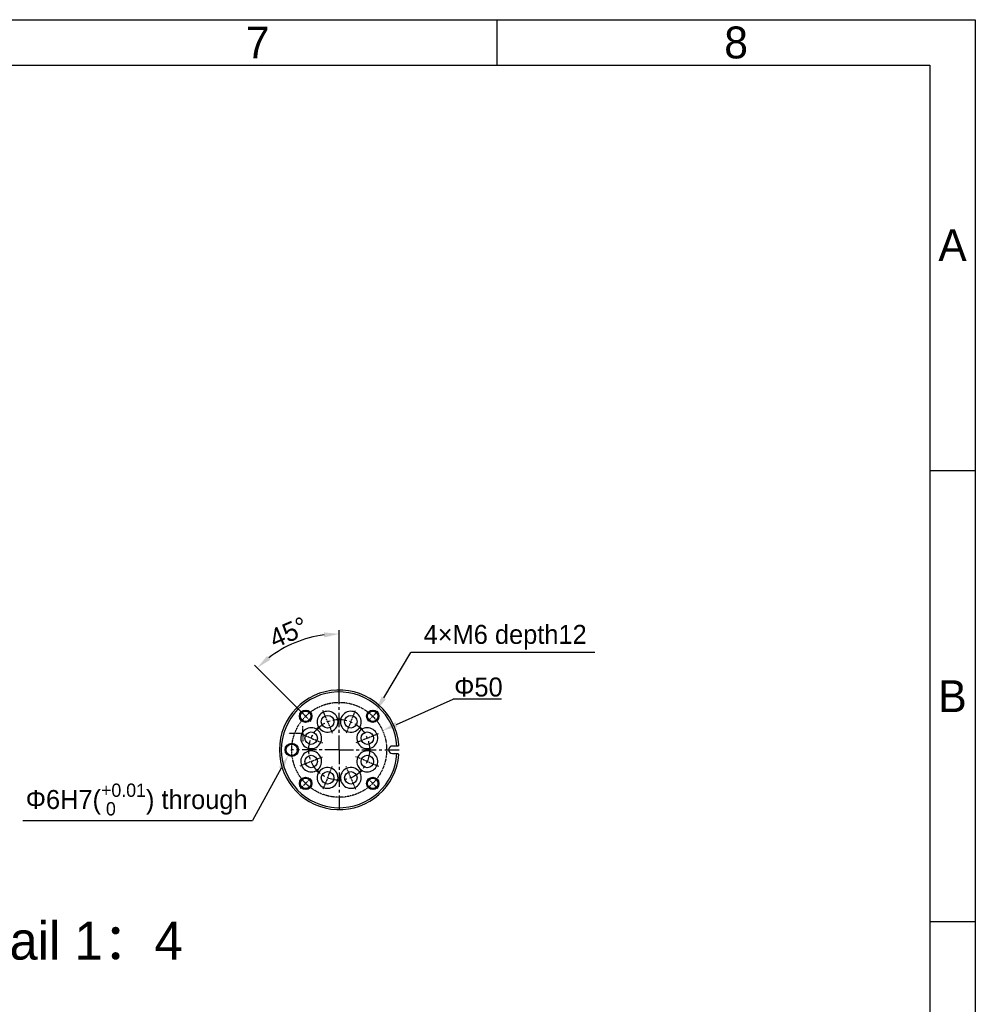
# Model space of a CAD drawing. Header units: millimetres. Extents: x 4086 to 10416, y 123 to 1549.
# Tile 194 of 256: x 7796 to 8300, y 1031 to 1549. Entities that reach past the tile are written whole.
import ezdxf
from ezdxf.enums import TextEntityAlignment as Align

# ---------------------------------------------------------------- set-up
doc = ezdxf.new("R2010")
doc.units = ezdxf.units.MM
doc.linetypes.add('CENTER', pattern=[0.6, 0.375, -0.075, 0.075, -0.075])
doc.layers.add('外形图', color=7, linetype='Continuous')
doc.layers.add('尺寸标注', color=7, linetype='Continuous')
doc.styles.add('思源黑', font='SourceHanSansCN-Normal.ttf')
doc.dimstyles.new('尺寸标注_1_4比例中六', dxfattribs={"dimtxt": 10, "dimasz": 8, "dimexe": 2, "dimexo": 1.5, "dimgap": 1, "dimtad": 1, "dimdec": 1, "dimlfac": 4, "dimdsep": 46, "dimtxsty": '思源黑', "dimcen": 0.09, "dimadec": 0, "dimazin": 0, "dimtp": 0.01, "dimtm": 0.01, "dimtfac": 1, "dimtdec": 1, "dimtofl": 0, "dimtmove": 0, "dimatfit": 3, "dimfxl": 1, "dimtolj": 1, "dimarcsym": 0})
doc.dimstyles.new('尺寸标注_1_4比例中六弯折', dxfattribs={"dimtxt": 10, "dimasz": 8, "dimexe": 2, "dimexo": 1.5, "dimgap": 1, "dimtad": 1, "dimtih": 1, "dimtoh": 1, "dimdec": 1, "dimlfac": 4, "dimdsep": 46, "dimtxsty": '思源黑', "dimcen": 0.09, "dimadec": 0, "dimazin": 0, "dimtp": 0.01, "dimtm": 0.01, "dimtfac": 1, "dimtdec": 1, "dimtofl": 0, "dimtmove": 0, "dimatfit": 3, "dimfxl": 1, "dimtolj": 1, "dimarcsym": 0})

# ---------------------------------------------------------------- blocks, each defined once
blk = doc.blocks.new('1')
at = {"color": 2}
for p, q in [((8047.66, 1549.22), (8047.66, 1525.22)), ((8299.66, 1311.62), (8275.66, 1311.62)), ((8299.66, 1074.02), (8275.66, 1074.02))]:
    blk.add_line(p, q, dxfattribs=at)
for points in [[(6283.66, 123.62), (6283.66, 1549.22), (8299.66, 1549.22), (8299.66, 123.62)], [(6403.66, 147.62), (6403.66, 1525.22), (8275.66, 1525.22), (8275.66, 147.62)]]:
    blk.add_lwpolyline(points, close=True, dxfattribs=at)
at = {"color": 2, "style": '思源黑'}
for s, p in [('8', (8173.66, 1537.22)), ('7', (7921.66, 1537.22)), ('A', (8287.66, 1430.42)), ('B', (8287.66, 1192.82))]:
    blk.add_text(s, height=16.8, dxfattribs=at).set_placement(p, align=Align.MIDDLE_CENTER)
at = {"color": 7, "style": '思源黑'}
for tag, height, p in [('编号', 19.2, (8134.84, 252.67)), ('比例', 8, (7939.66, 171.62))]:
    blk.add_attdef(tag, text='', height=height, dxfattribs=at).set_placement(p, align=Align.MIDDLE)
at = {"linetype": 'Continuous', "lineweight": 0, "ltscale": 0.3, "style": '思源黑'}
for tag, p in [('当前页', (8121.35, 207.93)), ('总页数', (8160.27, 207.93))]:
    blk.add_attdef(tag, text='', height=8, dxfattribs=at).set_placement(p, align=Align.MIDDLE)
blk = doc.blocks.new('*D620')
at = {"layer": 'Defpoints', "color": 0}
for p in [(7987.45, 1174.72), (7941.75, 1154.44)]:
    blk.add_point(p, dxfattribs=at)
at = {"layer": '尺寸标注', "color": 0, "lineweight": -2}
for p in [(7994.76, 1177.97), (8050.13, 1191.25)]:
    blk.add_line(p, (8024.7, 1191.25), dxfattribs=at)
at = {"layer": '尺寸标注', "color": 0}
for p, q in [((7964.51, 1164.58), (7964.69, 1164.58)), ((7964.6, 1164.49), (7964.6, 1164.67))]:
    blk.add_line(p, q, dxfattribs=at)
blk.add_solid([(7994.22, 1179.19), (7995.3, 1176.75), (7987.45, 1174.72)], dxfattribs=at)
at = {"layer": '尺寸标注', "color": 0, "insert": (8037.92, 1197.59), "char_height": 10, "attachment_point": 5, "style": '思源黑'}
blk.add_mtext('\\A1;{\\C256;Φ}50', dxfattribs=at)
blk = doc.blocks.new('*D621')
at = {"layer": 'Defpoints', "color": 0}
for p in [(7983.94, 1185.05), (7980.61, 1179.47)]:
    blk.add_point(p, dxfattribs=at)
at = {"layer": '尺寸标注', "color": 0, "lineweight": -2}
for p in [(7988.05, 1191.92), (8099.18, 1215.87)]:
    blk.add_line(p, (8002.36, 1215.87), dxfattribs=at)
at = {"layer": '尺寸标注', "color": 0}
for p, q in [((7982.19, 1182.26), (7982.37, 1182.26)), ((7982.28, 1182.17), (7982.28, 1182.35))]:
    blk.add_line(p, q, dxfattribs=at)
blk.add_solid([(7986.9, 1192.6), (7989.19, 1191.23), (7983.94, 1185.05)], dxfattribs=at)
at = {"layer": '尺寸标注', "color": 0, "insert": (8052.03, 1223.89), "char_height": 10, "attachment_point": 5, "style": '思源黑'}
blk.add_mtext('\\A1;4×M6 {\\A1;\\fSource Han Sans CN Normal|b0|i0|c0|p34;depth}12', dxfattribs=at)
blk = doc.blocks.new('*D622')
at = {"layer": 'Defpoints', "color": 0}
for p in [(7940.81, 1167.09), (7937.91, 1161.84)]:
    blk.add_point(p, dxfattribs=at)
at = {"layer": '尺寸标注', "color": 0}
for p, q in [((7939.27, 1164.47), (7939.45, 1164.47)), ((7939.36, 1164.38), (7939.36, 1164.56))]:
    blk.add_line(p, q, dxfattribs=at)
at = {"layer": '尺寸标注', "color": 0, "lineweight": -2}
for p in [(7934.05, 1154.84), (7797.96, 1127.28)]:
    blk.add_line(p, (7918.84, 1127.28), dxfattribs=at)
at = {"layer": '尺寸标注', "color": 0}
blk.add_solid([(7935.21, 1154.19), (7932.88, 1155.48), (7937.91, 1161.84)], dxfattribs=at)
at = {"layer": '尺寸标注', "color": 0, "insert": (7857.9, 1138.41), "char_height": 10, "attachment_point": 5, "style": '思源黑'}
blk.add_mtext('\\A1;{\\C256;Φ}6H7{\\A1;\\C0;({\\H0.7x;\\S+0.01^  0;}) \\fSource Han Sans CN Normal|b0|i0|c0|p34;\\C7;through}', dxfattribs=at)
blk = doc.blocks.new('*D623')
at = {"layer": 'Defpoints', "color": 0}
for p in [(7948.8, 1223.56), (7964.6, 1189.52), (7946.92, 1182.26), (7964.6, 1164.58)]:
    blk.add_point(p, dxfattribs=at)
at = {"layer": '尺寸标注', "color": 0, "lineweight": -2}
for p, q in [((7964.6, 1191.02), (7964.6, 1227.64)), ((7945.86, 1183.32), (7920.01, 1209.17))]:
    blk.add_line(p, q, dxfattribs=at)
blk.add_arc((7964.6, 1164.58), 61.06, 97.5128, 127.4872, dxfattribs=at)
at = {"layer": '尺寸标注', "color": 0}
for points in [[(7956.7, 1223.78), (7956.53, 1226.44), (7964.6, 1225.64)], [(7926.56, 1214.03), (7928.32, 1212.03), (7921.43, 1207.76)]]:
    blk.add_solid(points, dxfattribs=at)
at = {"layer": '尺寸标注', "color": 0, "insert": (7937.93, 1226.44), "char_height": 10, "attachment_point": 5, "rotation": 23.3208, "style": '思源黑'}
blk.add_mtext('\\A1;45%%d', dxfattribs=at)

msp = doc.modelspace()

# ---------------------------------------------------------------- linework, layer by layer
at = {"layer": '外形图', "linetype": 'CENTER', "ltscale": 20}
for q in [(7964.598, 1197.018), (7939.598, 1164.583), (7964.598, 1132.147), (7997.033, 1164.583)]:
    msp.add_line((7964.598, 1164.583), q, dxfattribs=at)
at = {"layer": '外形图', "color": 7, "linetype": 'CENTER'}
for p, q in [((7946.92, 1182.26), (7944.268, 1184.912)), ((7958.475, 1179.365), (7955.987, 1185.37)), ((7970.721, 1179.365), (7973.208, 1185.37)), ((7982.275, 1182.26), (7984.927, 1184.912)), ((7946.92, 1182.26), (7949.572, 1179.609)), ((7958.475, 1179.365), (7960.962, 1173.36)), ((7970.721, 1179.365), (7968.233, 1173.36)), ((7982.275, 1182.26), (7979.624, 1179.609)), ((7941.441, 1173.098), (7938.006, 1173.098)), ((7945.441, 1173.098), (7941.441, 1173.098)), ((7949.816, 1170.706), (7943.81, 1173.193)), ((7945.441, 1173.098), (7945.441, 1177.098)), ((7945.441, 1173.098), (7945.441, 1169.098)), ((7979.38, 1170.706), (7985.385, 1173.193)), ((7949.816, 1170.706), (7955.821, 1168.218)), ((7979.38, 1170.706), (7973.375, 1168.218)), ((7949.816, 1158.46), (7943.81, 1155.972)), ((7949.816, 1158.46), (7955.821, 1160.947)), ((7979.38, 1158.46), (7973.375, 1160.947)), ((7979.38, 1158.46), (7985.385, 1155.972)), ((7958.475, 1149.801), (7960.962, 1155.806)), ((7970.721, 1149.801), (7968.233, 1155.806)), ((7946.92, 1146.905), (7944.268, 1144.253)), ((7946.92, 1146.905), (7949.572, 1149.557)), ((7958.475, 1149.801), (7955.987, 1143.795)), ((7970.721, 1149.801), (7973.208, 1143.795)), ((7982.275, 1146.905), (7979.624, 1149.557)), ((7982.275, 1146.905), (7984.927, 1144.253))]:
    msp.add_line(p, q, dxfattribs=at)
at = {"layer": '外形图', "color": 7, "linetype": 'Continuous'}
for p, q in [((7995.995, 1167.123), (7995.497, 1166.583)), ((7995.497, 1166.583), (7992.598, 1166.583)), ((7992.598, 1162.583), (7995.497, 1162.583)), ((7995.497, 1162.583), (7995.995, 1162.042))]:
    msp.add_line(p, q, dxfattribs=at)
at = {"layer": '外形图', "color": 7, "linetype": 'CENTER'}
msp.add_circle((7964.598, 1164.583), 25, dxfattribs=at)
at = {"layer": '外形图', "color": 7, "linetype": 'Continuous'}
for centre, radius in [((7946.92, 1182.26), 3.25), ((7946.92, 1182.26), 2.75), ((7958.475, 1179.365), 3.3), ((7970.721, 1179.365), 3.3), ((7982.275, 1182.26), 3.25), ((7982.275, 1182.26), 2.75), ((7949.816, 1170.706), 3.3), ((7979.38, 1170.706), 3.3), ((7939.598, 1164.583), 3.5), ((7939.598, 1164.583), 3), ((7949.816, 1158.46), 3.3), ((7979.38, 1158.46), 3.3), ((7958.475, 1149.801), 3.3), ((7970.721, 1149.801), 3.3), ((7946.92, 1146.905), 3.25), ((7946.92, 1146.905), 2.75), ((7982.275, 1146.905), 3.25), ((7982.275, 1146.905), 2.75)]:
    msp.add_circle(centre, radius, dxfattribs=at)
at = {"layer": '外形图', "linetype": 'CENTER', "ltscale": 20}
msp.add_circle((7964.598, 1164.583), 16, dxfattribs=at)
at = {"layer": '外形图', "color": 7, "linetype": 'Continuous'}
for centre, radius, start, end in [((7964.598, 1164.583), 31.5, 4.62576, 355.37431), ((7964.598, 1164.583), 30.5, 3.7599, 356.24018), ((7946.92, 1182.26), 3, 255, 195), ((7958.475, 1179.365), 5.5, 9.96861, 215.03139), ((7970.721, 1179.365), 5.5, 324.96861, 170.03139), ((7982.275, 1182.26), 3, 255, 195), ((7958.475, 1179.365), 5.5, 215.03139, 9.96861), ((7964.598, 1164.583), 16.25, 87.11884, 92.88116), ((7964.598, 1164.583), 15.75, 87.43094, 92.56906), ((7970.721, 1179.365), 5.5, 170.03139, 324.96861), ((7949.816, 1170.706), 5.5, 54.96861, 260.03139), ((7949.816, 1170.706), 5.5, 260.03139, 54.96861), ((7964.598, 1164.583), 16.25, 132.11884, 137.88116), ((7964.598, 1164.583), 15.75, 132.43094, 137.56906), ((7979.38, 1170.706), 5.5, 125.03139, 279.96861), ((7964.598, 1164.583), 15.75, 42.43094, 47.56906), ((7964.598, 1164.583), 16.25, 42.11884, 47.88116), ((7979.38, 1170.706), 5.5, 279.96861, 125.03139), ((7949.816, 1158.46), 5.5, 99.96861, 305.03139), ((7964.598, 1164.583), 16.25, 177.11884, 182.88116), ((7964.598, 1164.583), 15.75, 177.43094, 182.56906), ((7949.816, 1158.46), 5.5, 305.03139, 99.96861), ((7979.38, 1158.46), 5.5, 80.03139, 234.96861), ((7979.38, 1158.46), 5.5, 234.96861, 80.03139), ((7964.598, 1164.583), 15.75, 357.43094, 2.56906), ((7964.598, 1164.583), 16.25, 357.11884, 2.88116), ((7992.598, 1164.583), 2, 90, 270), ((7964.598, 1164.583), 16.25, 222.11884, 227.88116), ((7964.598, 1164.583), 15.75, 222.43094, 227.56906), ((7958.475, 1149.801), 5.5, 144.96861, 350.03139), ((7958.475, 1149.801), 5.5, 350.03139, 144.96861), ((7970.721, 1149.801), 5.5, 35.03139, 189.96861), ((7970.721, 1149.801), 5.5, 189.96861, 35.03139), ((7964.598, 1164.583), 15.75, 312.43094, 317.56906), ((7964.598, 1164.583), 16.25, 312.11884, 317.88116), ((7946.92, 1146.905), 3, 255, 195), ((7964.598, 1164.583), 16.25, 267.11884, 272.88116), ((7964.598, 1164.583), 15.75, 267.43094, 272.56906), ((7982.275, 1146.905), 3, 255, 195)]:
    msp.add_arc(centre, radius, start, end, dxfattribs=at)

# ---------------------------------------------------------------- block references
msp.add_blockref('1', (0, 0))

# ---------------------------------------------------------------- texts
at = {"layer": '外形图', "insert": (7749.321, 1074.051), "char_height": 20, "width": 172.88883, "attachment_point": 1, "style": '思源黑'}
msp.add_mtext('Detail 1：4', dxfattribs=at)

# ---------------------------------------------------------------- dimensions: what is measured, and where the dimension line sits
at = {"layer": '尺寸标注', "color": 0}
dim = msp.add_angular_dim_3p(base=(7948.795, 1223.558), center=(7964.598, 1164.583), p1=(7964.598, 1189.518), p2=(7946.92, 1182.26), dimstyle='尺寸标注_1_4比例中六', dxfattribs=at)
dim.commit()
dim.dimension.update_dxf_attribs({"geometry": '*D623', "text_midpoint": (7940.427, 1220.65), "dimtype": 165})
at = {"layer": '尺寸标注', "color": 7}
for p1, p2, text, picture, middle in [((7980.608, 1179.47), (7983.942, 1185.05), '4×M6 {\\A1;\\fSource Han Sans CN Normal|b0|i0|c0|p34;depth}12', '*D621', (8052.031, 1215.867)), ((7940.81, 1167.094), (7937.911, 1161.84), '{\\C256;Φ}6H7{\\A1;\\C0;({\\H0.7x;\\S+0.01^  0;}) \\fSource Han Sans CN Normal|b0|i0|c0|p34;\\C7;through}', '*D622', (7857.898, 1127.278))]:
    dim = msp.add_diameter_dim_2p(p1=p1, p2=p2, text=text, dimstyle='尺寸标注_1_4比例中六弯折', override={"dimtxsty": '思源黑'}, dxfattribs=at)
    dim.commit()
    dim.dimension.update_dxf_attribs({"geometry": picture, "text_midpoint": middle, "dimtype": 163})
dim = msp.add_diameter_dim_2p(p1=(7941.747, 1154.442), p2=(7987.449, 1174.723), text='{\\C256;Φ}50', dimstyle='尺寸标注_1_4比例中六弯折', dxfattribs=at)
dim.commit()
dim.dimension.update_dxf_attribs({"geometry": '*D620', "text_midpoint": (8037.917, 1191.255), "dimtype": 163})

doc.saveas('drawing.dxf')
